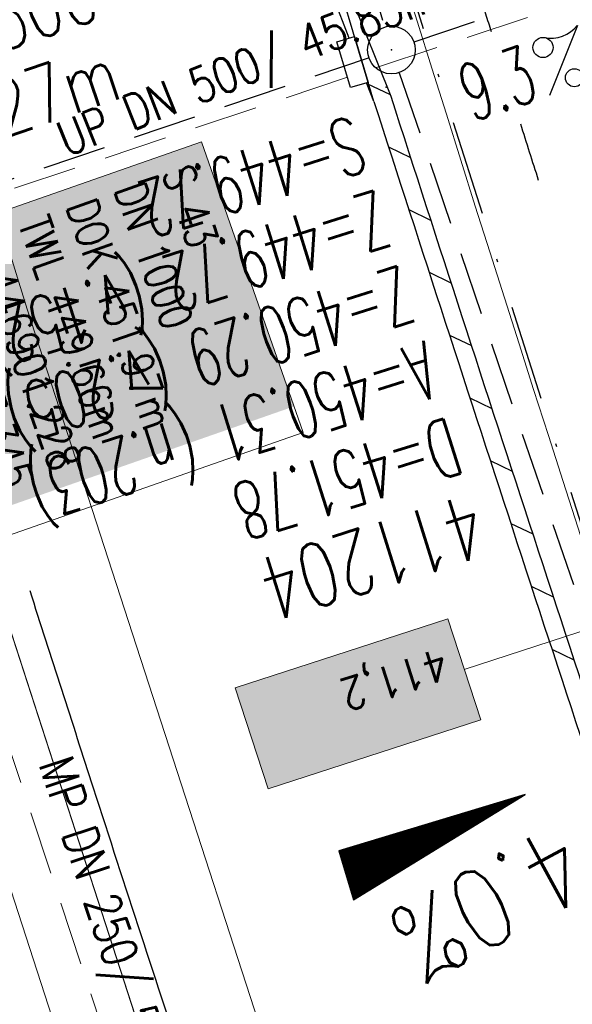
# Model space of a CAD drawing. Extents: x 446577 to 447240, y 443630 to 444842.
# Tile 36 of 71: x 446907 to 446924, y 444023 to 444054. Entities that reach past the tile are written whole.
import ezdxf
from ezdxf.enums import TextEntityAlignment as Align

# ---------------------------------------------------------------- set-up
doc = ezdxf.new("R2010")
doc.units = 0
doc.header["$LTSCALE"] = 2
doc.header["$MEASUREMENT"] = 0
for name, pattern in [('AUSGEZOGEN', [0]), ('GESTRICH-X2', [1.5, 1, -0.5]), ('STRICHPT-X3', [3, 1.5, -0.75, 0, -0.75])]:
    doc.linetypes.add(name, pattern=pattern)
doc.layers.get('0').update_dxf_attribs({"linetype": 'AUSGEZOGEN'})
for name, color, linetype in [('200_ACHSEN', 7, 'CONTINUOUS'), ('210_Text', 7, 'CONTINUOUS'), ('ACHSE', 250, 'STRICHPT-X3'), ('Beschriftung', 7, 'CONTINUOUS'), ('FBR', 8, 'CONTINUOUS'), ('GEF', 7, 'CONTINUOUS'), ('Hintergrund', 7, 'CONTINUOUS'), ('Hintergrundplan', 7, 'CONTINUOUS'), ('KANAL', 7, 'GESTRICH-X2'), ('PKT', 7, 'CONTINUOUS'), ('SCHACHTNR', 6, 'CONTINUOUS'), ('SCHLITZRINNE', 8, 'AUSGEZOGEN'), ('SCHSYMBOL', 7, 'AUSGEZOGEN'), ('STRASSE', 8, 'CONTINUOUS'), ('TEXTO', 4, 'CONTINUOUS'), ('TEXTU', 4, 'CONTINUOUS')]:
    doc.layers.add(name, color=color, linetype=linetype)
doc.styles.add('4', font='txt_____.ttf', dxfattribs={"width": 0.9, "height": 1})
doc.styles.add('6', font='txt_____.ttf', dxfattribs={"width": 0.8, "height": 1})
doc.styles.add('8', font='txt_____.ttf', dxfattribs={"width": 0.8, "height": 1})
doc.styles.add('ROMANS', font='romans.shx', dxfattribs={"width": 0.8})

# ---------------------------------------------------------------- blocks, each defined once
blk = doc.blocks.new('GST')
at = {"color": 0}
blk.add_circle((0, 0), 0.75, dxfattribs=at)
blk.add_point((0, 0), dxfattribs=at)
blk = doc.blocks.new('PROM')
blk.add_line((1.566, 1.817), (0.019, 0.015))
for centre, radius in [((0.317, 1.51), 0.317), ((0.943, 0.291), 0.283), ((1.645, 0.287), 0.283)]:
    blk.add_circle(centre, radius)
blk.add_arc((0.992, 2.682), 1.033, 239.1414, 303.3549)
blk = doc.blocks.new('*X5')
at = {"color": 0}
for p, q in [((725.827, 193.844), (727.436, 195.453)), ((725.827, 193.853), (727.427, 195.453)), ((725.827, 193.861), (727.418, 195.453)), ((725.827, 193.87), (727.409, 195.453)), ((725.827, 193.879), (727.401, 195.453)), ((725.827, 193.888), (727.392, 195.453)), ((725.827, 193.897), (727.383, 195.453)), ((725.827, 193.906), (727.374, 195.453)), ((725.827, 193.914), (727.365, 195.453)), ((725.827, 193.923), (727.356, 195.453)), ((725.827, 193.932), (727.347, 195.453)), ((725.827, 193.941), (727.339, 195.453)), ((725.827, 193.95), (727.33, 195.453)), ((725.827, 193.959), (727.321, 195.453)), ((725.827, 193.967), (727.312, 195.453)), ((725.827, 193.976), (727.303, 195.453)), ((725.827, 193.985), (727.294, 195.453)), ((725.827, 193.994), (727.286, 195.453)), ((725.827, 194.003), (727.277, 195.453)), ((725.827, 194.012), (727.268, 195.453)), ((725.827, 194.02), (727.259, 195.453)), ((725.827, 194.029), (727.25, 195.453)), ((725.827, 194.038), (727.241, 195.453)), ((725.827, 194.047), (727.233, 195.453)), ((725.827, 194.056), (727.224, 195.453)), ((725.827, 194.065), (727.215, 195.453)), ((725.827, 194.073), (727.206, 195.453)), ((725.827, 194.082), (727.197, 195.453)), ((725.827, 194.091), (727.188, 195.453)), ((725.827, 194.1), (727.18, 195.453)), ((725.827, 194.109), (727.171, 195.453)), ((725.827, 194.118), (727.162, 195.453)), ((725.827, 194.127), (727.153, 195.453)), ((725.827, 194.135), (727.144, 195.453)), ((725.827, 194.144), (727.135, 195.453)), ((725.827, 194.153), (727.127, 195.453)), ((725.827, 194.162), (727.118, 195.453)), ((725.827, 194.171), (727.109, 195.453)), ((725.827, 194.18), (727.1, 195.453)), ((725.827, 194.188), (727.091, 195.453)), ((725.827, 194.197), (727.082, 195.453)), ((725.827, 194.206), (727.073, 195.453)), ((725.827, 194.215), (727.065, 195.453)), ((725.827, 194.224), (727.056, 195.453)), ((725.827, 194.233), (727.047, 195.453)), ((725.827, 194.241), (727.038, 195.453)), ((725.827, 194.25), (727.029, 195.453)), ((725.827, 194.259), (727.02, 195.453)), ((725.827, 194.268), (727.012, 195.453)), ((725.827, 194.277), (727.003, 195.453)), ((725.827, 194.286), (726.994, 195.453)), ((725.827, 194.294), (726.985, 195.453)), ((725.827, 194.303), (726.976, 195.453)), ((725.827, 194.312), (726.967, 195.453)), ((725.827, 194.321), (726.959, 195.453)), ((725.827, 194.33), (726.95, 195.453)), ((725.827, 194.339), (726.941, 195.453)), ((725.827, 194.348), (726.932, 195.453)), ((725.827, 194.356), (726.923, 195.453)), ((725.827, 194.365), (726.914, 195.453)), ((725.827, 194.374), (726.906, 195.453)), ((725.827, 194.383), (726.897, 195.453)), ((725.827, 194.392), (726.888, 195.453)), ((725.827, 194.401), (726.879, 195.453)), ((725.827, 194.409), (726.87, 195.453)), ((725.827, 194.418), (726.861, 195.453)), ((725.827, 194.427), (726.853, 195.453)), ((725.827, 194.436), (726.844, 195.453)), ((725.827, 194.445), (726.835, 195.453)), ((725.827, 194.454), (726.826, 195.453)), ((725.827, 194.462), (726.817, 195.453)), ((725.827, 194.471), (726.808, 195.453)), ((725.827, 194.48), (726.799, 195.453)), ((725.827, 194.489), (726.791, 195.453)), ((725.827, 194.498), (726.782, 195.453)), ((725.827, 194.507), (726.773, 195.453)), ((725.827, 194.515), (726.764, 195.453)), ((725.827, 194.524), (726.755, 195.453)), ((725.827, 194.533), (726.746, 195.453)), ((725.827, 194.542), (726.738, 195.453)), ((725.827, 194.551), (726.729, 195.453)), ((725.827, 194.56), (726.72, 195.453)), ((725.827, 194.568), (726.711, 195.453)), ((725.827, 194.577), (726.702, 195.453)), ((725.827, 194.586), (726.693, 195.453)), ((725.827, 194.595), (726.685, 195.453)), ((725.827, 194.604), (726.676, 195.453)), ((725.827, 194.613), (726.667, 195.453)), ((725.827, 194.622), (726.658, 195.453)), ((725.827, 194.63), (726.649, 195.453)), ((725.827, 194.639), (726.64, 195.453)), ((725.827, 194.648), (726.632, 195.453)), ((725.827, 194.657), (726.623, 195.453)), ((725.827, 194.666), (726.614, 195.453)), ((725.827, 194.675), (726.605, 195.453)), ((725.827, 194.683), (726.596, 195.453)), ((725.827, 194.692), (726.587, 195.453)), ((725.827, 194.701), (726.579, 195.453)), ((725.827, 194.71), (726.57, 195.453)), ((725.827, 194.719), (726.561, 195.453)), ((725.827, 194.728), (726.552, 195.453)), ((725.827, 194.736), (726.543, 195.453)), ((725.827, 194.745), (726.534, 195.453)), ((725.827, 194.754), (726.525, 195.453)), ((725.827, 194.763), (726.517, 195.453)), ((725.827, 194.772), (726.508, 195.453)), ((725.827, 194.781), (726.499, 195.453)), ((725.827, 194.789), (726.49, 195.453)), ((725.827, 194.798), (726.481, 195.453)), ((725.827, 194.807), (726.472, 195.453)), ((725.827, 194.816), (726.464, 195.453)), ((725.827, 194.825), (726.455, 195.453)), ((725.827, 194.834), (726.446, 195.453)), ((725.827, 194.842), (726.437, 195.453)), ((725.827, 194.851), (726.428, 195.453)), ((725.827, 194.86), (726.419, 195.453)), ((725.827, 194.869), (726.411, 195.453)), ((725.827, 194.878), (726.402, 195.453)), ((725.827, 194.887), (726.393, 195.453)), ((725.827, 194.896), (726.384, 195.453)), ((725.827, 194.904), (726.375, 195.453)), ((725.827, 194.913), (726.366, 195.453)), ((725.827, 194.922), (726.358, 195.453)), ((725.827, 194.931), (726.349, 195.453)), ((725.827, 194.94), (726.34, 195.453)), ((725.827, 194.949), (726.331, 195.453)), ((725.827, 194.957), (726.322, 195.453)), ((725.827, 194.966), (726.313, 195.453)), ((725.827, 194.975), (726.305, 195.453)), ((725.827, 194.984), (726.296, 195.453)), ((725.827, 194.993), (726.287, 195.453)), ((725.827, 195.002), (726.278, 195.453)), ((725.827, 195.01), (726.269, 195.453)), ((725.827, 195.019), (726.26, 195.453)), ((725.827, 195.028), (726.251, 195.453)), ((725.827, 195.037), (726.243, 195.453)), ((725.827, 195.046), (726.234, 195.453)), ((725.827, 195.055), (726.225, 195.453)), ((725.827, 195.063), (726.216, 195.453)), ((725.827, 195.072), (726.207, 195.453)), ((725.827, 195.081), (726.198, 195.453)), ((725.827, 195.09), (726.19, 195.453)), ((725.827, 195.099), (726.181, 195.453)), ((725.827, 195.108), (726.172, 195.453)), ((725.827, 195.116), (726.163, 195.453)), ((725.827, 195.125), (726.154, 195.453)), ((725.827, 195.134), (726.145, 195.453)), ((725.827, 195.143), (726.137, 195.453)), ((725.827, 195.152), (726.128, 195.453)), ((725.827, 195.161), (726.119, 195.453)), ((725.827, 195.17), (726.11, 195.453)), ((725.827, 195.178), (726.101, 195.453)), ((725.827, 195.187), (726.092, 195.453)), ((725.827, 195.196), (726.084, 195.453)), ((725.827, 195.205), (726.075, 195.453)), ((725.827, 195.214), (726.066, 195.453)), ((725.827, 195.223), (726.057, 195.453)), ((725.827, 195.231), (726.048, 195.453)), ((725.827, 195.24), (726.039, 195.453)), ((725.827, 195.249), (726.031, 195.453)), ((725.827, 195.258), (726.022, 195.453)), ((725.827, 195.267), (726.013, 195.453)), ((725.827, 195.276), (726.004, 195.453)), ((725.827, 195.284), (725.995, 195.453)), ((725.827, 195.293), (725.986, 195.453)), ((725.827, 195.302), (725.977, 195.453)), ((725.827, 195.311), (725.969, 195.453)), ((725.827, 195.32), (725.96, 195.453)), ((725.827, 195.329), (725.951, 195.453)), ((725.827, 195.337), (725.942, 195.453)), ((725.827, 195.346), (725.933, 195.453)), ((725.827, 195.355), (725.924, 195.453)), ((725.827, 195.364), (725.916, 195.453)), ((725.827, 195.373), (725.907, 195.453)), ((725.827, 195.382), (725.898, 195.453)), ((725.827, 195.39), (725.889, 195.453)), ((725.827, 195.399), (725.88, 195.453)), ((725.827, 195.408), (725.871, 195.453)), ((725.827, 195.417), (725.863, 195.453)), ((725.827, 195.426), (725.854, 195.453)), ((725.827, 195.435), (725.845, 195.453)), ((725.827, 195.444), (725.836, 195.453)), ((725.827, 193.826), (727.433, 195.433)), ((725.827, 193.817), (727.43, 195.421)), ((725.827, 193.808), (727.427, 195.409)), ((725.827, 193.799), (727.424, 195.397)), ((725.827, 193.791), (727.421, 195.385)), ((725.827, 193.782), (727.418, 195.373)), ((725.827, 193.773), (727.414, 195.361)), ((725.827, 193.764), (727.411, 195.349)), ((725.827, 193.755), (727.408, 195.337)), ((725.827, 193.746), (727.405, 195.325)), ((725.827, 193.738), (727.402, 195.313)), ((725.827, 193.729), (727.399, 195.301)), ((725.827, 193.72), (727.395, 195.289)), ((725.827, 193.711), (727.392, 195.277)), ((725.827, 193.702), (727.389, 195.265)), ((725.827, 193.693), (727.386, 195.253)), ((725.827, 193.685), (727.383, 195.241)), ((725.827, 193.676), (727.38, 195.229)), ((725.827, 193.667), (727.377, 195.217)), ((725.827, 193.658), (727.373, 195.205)), ((725.827, 193.649), (727.37, 195.193)), ((725.827, 193.64), (727.367, 195.181)), ((725.827, 193.632), (727.364, 195.169)), ((725.827, 193.623), (727.361, 195.157)), ((725.827, 193.614), (727.358, 195.145)), ((725.827, 193.605), (727.354, 195.133)), ((725.827, 193.596), (727.351, 195.121)), ((725.827, 193.587), (727.348, 195.109)), ((725.827, 193.579), (727.345, 195.097)), ((725.827, 193.57), (727.342, 195.085)), ((725.827, 193.561), (727.339, 195.073)), ((725.827, 193.552), (727.336, 195.061)), ((725.827, 193.543), (727.332, 195.049)), ((725.827, 193.534), (727.329, 195.037)), ((725.827, 193.525), (727.326, 195.025)), ((725.827, 193.517), (727.323, 195.013)), ((725.827, 193.508), (727.32, 195.001)), ((725.827, 193.499), (727.317, 194.989)), ((725.827, 193.49), (727.313, 194.977)), ((725.827, 193.481), (727.31, 194.965)), ((725.827, 193.472), (727.307, 194.953)), ((725.827, 193.464), (727.304, 194.941)), ((725.827, 193.455), (727.301, 194.929)), ((725.827, 193.446), (727.298, 194.917)), ((725.827, 193.437), (727.295, 194.905)), ((725.827, 193.428), (727.291, 194.893)), ((725.827, 193.419), (727.288, 194.881)), ((725.827, 193.411), (727.285, 194.869)), ((725.827, 193.402), (727.282, 194.857)), ((725.827, 193.393), (727.279, 194.845)), ((725.827, 193.384), (727.276, 194.833)), ((725.827, 193.375), (727.272, 194.821)), ((725.827, 193.366), (727.269, 194.809)), ((725.827, 193.358), (727.266, 194.797)), ((725.827, 193.349), (727.263, 194.785)), ((725.827, 193.34), (727.26, 194.773)), ((725.827, 193.331), (727.257, 194.761)), ((725.827, 193.322), (727.254, 194.749)), ((725.827, 193.313), (727.25, 194.737)), ((725.827, 193.305), (727.247, 194.725)), ((725.827, 193.296), (727.244, 194.713)), ((725.827, 193.287), (727.241, 194.701)), ((725.827, 193.278), (727.238, 194.689)), ((725.827, 193.269), (727.235, 194.677)), ((725.827, 193.26), (727.231, 194.665)), ((725.827, 193.251), (727.228, 194.653)), ((725.827, 193.243), (727.225, 194.641)), ((725.827, 193.234), (727.222, 194.629)), ((725.827, 193.225), (727.219, 194.617)), ((725.827, 193.216), (727.216, 194.605)), ((725.827, 193.207), (727.213, 194.593)), ((725.827, 193.198), (727.209, 194.581)), ((725.827, 193.19), (727.206, 194.569)), ((725.827, 193.181), (727.203, 194.557)), ((725.827, 193.172), (727.2, 194.545)), ((725.827, 193.163), (727.197, 194.533)), ((725.827, 193.154), (727.194, 194.521)), ((725.827, 193.145), (727.19, 194.509)), ((725.827, 193.137), (727.187, 194.497)), ((725.827, 193.128), (727.184, 194.485)), ((725.827, 193.119), (727.181, 194.473)), ((725.827, 193.11), (727.178, 194.461)), ((725.827, 193.101), (727.175, 194.449)), ((725.827, 193.092), (727.172, 194.437)), ((725.827, 193.084), (727.168, 194.425)), ((725.827, 193.075), (727.165, 194.413)), ((725.827, 193.066), (727.162, 194.401)), ((725.827, 193.057), (727.159, 194.389)), ((725.827, 193.048), (727.156, 194.377)), ((725.827, 193.039), (727.153, 194.365)), ((725.827, 193.031), (727.149, 194.353)), ((725.827, 193.022), (727.146, 194.341)), ((725.827, 193.013), (727.143, 194.329)), ((725.827, 193.004), (727.14, 194.317)), ((725.827, 192.995), (727.137, 194.305)), ((725.827, 192.986), (727.134, 194.293)), ((725.827, 192.977), (727.131, 194.281)), ((725.827, 192.969), (727.127, 194.269)), ((725.827, 192.96), (727.124, 194.257)), ((725.827, 192.951), (727.121, 194.245)), ((725.827, 192.942), (727.118, 194.233)), ((725.827, 192.933), (727.115, 194.221)), ((725.827, 192.924), (727.112, 194.209)), ((725.827, 192.916), (727.108, 194.197)), ((725.827, 192.907), (727.105, 194.185)), ((725.827, 192.898), (727.102, 194.173)), ((725.827, 192.889), (727.099, 194.161)), ((725.827, 192.88), (727.096, 194.15)), ((725.827, 192.871), (727.093, 194.138)), ((725.827, 192.863), (727.09, 194.126)), ((725.827, 192.854), (727.086, 194.114)), ((725.827, 192.845), (727.083, 194.102)), ((725.827, 192.836), (727.08, 194.09)), ((725.827, 192.827), (727.077, 194.078)), ((725.827, 192.818), (727.074, 194.066)), ((725.827, 192.81), (727.071, 194.054)), ((725.827, 192.801), (727.068, 194.042)), ((725.827, 192.792), (727.064, 194.03)), ((725.827, 192.783), (727.061, 194.018)), ((725.827, 192.774), (727.058, 194.006)), ((725.827, 192.765), (727.055, 193.994)), ((725.827, 192.757), (727.052, 193.982)), ((725.827, 192.748), (727.049, 193.97)), ((725.827, 192.739), (727.045, 193.958)), ((725.827, 192.73), (727.042, 193.946)), ((725.827, 192.721), (727.039, 193.934)), ((725.827, 192.712), (727.036, 193.922)), ((725.827, 192.703), (727.033, 193.91)), ((725.827, 192.695), (727.03, 193.898)), ((725.827, 192.686), (727.027, 193.886)), ((725.827, 192.677), (727.023, 193.874)), ((725.827, 192.668), (727.02, 193.862)), ((725.827, 192.659), (727.017, 193.85)), ((725.827, 192.65), (727.014, 193.838)), ((725.827, 192.642), (727.011, 193.826)), ((725.827, 192.633), (727.008, 193.814)), ((725.827, 192.624), (727.004, 193.802)), ((725.827, 192.615), (727.001, 193.79)), ((725.827, 192.606), (726.998, 193.778)), ((725.827, 192.597), (726.995, 193.766)), ((725.827, 192.589), (726.992, 193.754)), ((725.827, 192.58), (726.989, 193.742)), ((725.827, 192.571), (726.986, 193.73)), ((725.827, 192.562), (726.982, 193.718)), ((725.827, 192.553), (726.979, 193.706)), ((725.827, 192.544), (726.976, 193.694)), ((725.827, 192.536), (726.973, 193.682)), ((725.827, 192.527), (726.97, 193.67)), ((725.827, 192.518), (726.967, 193.658)), ((725.827, 192.509), (726.963, 193.646)), ((725.827, 192.5), (726.96, 193.634)), ((725.827, 192.491), (726.957, 193.622)), ((725.827, 192.483), (726.954, 193.61)), ((725.827, 192.474), (726.951, 193.598)), ((725.827, 192.465), (726.948, 193.586)), ((725.827, 192.456), (726.945, 193.574)), ((725.827, 192.447), (726.941, 193.562)), ((725.827, 192.438), (726.938, 193.55)), ((725.827, 192.429), (726.935, 193.538)), ((725.827, 192.421), (726.932, 193.526)), ((725.827, 192.412), (726.929, 193.514)), ((725.827, 192.403), (726.926, 193.502)), ((725.827, 192.394), (726.922, 193.49)), ((725.827, 192.385), (726.919, 193.478)), ((725.827, 192.376), (726.916, 193.466)), ((725.827, 192.368), (726.913, 193.454)), ((725.827, 192.359), (726.91, 193.442)), ((725.827, 192.35), (726.907, 193.43)), ((725.827, 192.341), (726.904, 193.418)), ((725.827, 192.332), (726.9, 193.406)), ((725.827, 192.323), (726.897, 193.394)), ((725.827, 192.315), (726.894, 193.382)), ((725.827, 192.306), (726.891, 193.37)), ((725.827, 192.297), (726.888, 193.358)), ((725.827, 192.288), (726.885, 193.346)), ((725.827, 192.279), (726.881, 193.334)), ((725.827, 192.27), (726.878, 193.322)), ((725.827, 192.262), (726.875, 193.31)), ((725.827, 192.253), (726.872, 193.298)), ((725.827, 192.244), (726.869, 193.286)), ((725.827, 192.235), (726.866, 193.274)), ((725.827, 192.226), (726.863, 193.262)), ((725.827, 192.217), (726.859, 193.25)), ((725.827, 192.209), (726.856, 193.238)), ((725.827, 192.2), (726.853, 193.226)), ((725.827, 192.191), (726.85, 193.214)), ((725.827, 192.182), (726.847, 193.202)), ((725.827, 192.173), (726.844, 193.19)), ((725.827, 192.164), (726.84, 193.178)), ((725.827, 192.155), (726.837, 193.166)), ((725.827, 192.147), (726.834, 193.154)), ((725.827, 192.138), (726.831, 193.142)), ((725.827, 192.129), (726.828, 193.13)), ((725.827, 192.12), (726.825, 193.118)), ((725.827, 192.111), (726.822, 193.106)), ((725.827, 192.102), (726.818, 193.094)), ((725.827, 192.094), (726.815, 193.082)), ((725.827, 192.085), (726.812, 193.07)), ((725.827, 192.076), (726.809, 193.058)), ((725.827, 192.067), (726.806, 193.046)), ((725.827, 192.058), (726.803, 193.034)), ((725.827, 192.049), (726.799, 193.022)), ((725.827, 192.041), (726.796, 193.01)), ((725.827, 192.032), (726.793, 192.998)), ((725.827, 192.023), (726.79, 192.986)), ((725.827, 192.014), (726.787, 192.974)), ((725.827, 192.005), (726.784, 192.962)), ((725.827, 191.996), (726.781, 192.95)), ((725.827, 191.988), (726.777, 192.938)), ((725.827, 191.979), (726.774, 192.926)), ((725.827, 191.97), (726.771, 192.914)), ((725.827, 191.961), (726.768, 192.902)), ((725.827, 191.952), (726.765, 192.89)), ((725.827, 191.943), (726.762, 192.878)), ((725.827, 191.935), (726.758, 192.866)), ((725.827, 191.926), (726.755, 192.854)), ((725.827, 191.917), (726.752, 192.842)), ((725.827, 191.908), (726.749, 192.83)), ((725.827, 191.899), (726.746, 192.818)), ((725.827, 191.89), (726.743, 192.806)), ((725.827, 191.881), (726.74, 192.794)), ((725.827, 191.873), (726.736, 192.782)), ((725.827, 191.864), (726.733, 192.77)), ((725.827, 191.855), (726.73, 192.758)), ((725.827, 191.846), (726.727, 192.746)), ((725.827, 191.837), (726.724, 192.734)), ((725.827, 191.828), (726.721, 192.722)), ((725.827, 191.82), (726.717, 192.71)), ((725.827, 191.811), (726.714, 192.698)), ((725.827, 191.802), (726.711, 192.686)), ((725.827, 191.793), (726.708, 192.674)), ((725.827, 191.784), (726.705, 192.662)), ((725.827, 191.775), (726.702, 192.65)), ((725.827, 191.767), (726.699, 192.639)), ((725.827, 191.758), (726.695, 192.627)), ((725.827, 191.749), (726.692, 192.615)), ((725.827, 191.74), (726.689, 192.603)), ((725.827, 191.731), (726.686, 192.591)), ((725.827, 191.722), (726.683, 192.579)), ((725.827, 191.714), (726.68, 192.567)), ((725.827, 191.705), (726.677, 192.555)), ((725.827, 191.696), (726.673, 192.543)), ((725.827, 191.687), (726.67, 192.531)), ((725.827, 191.678), (726.667, 192.519)), ((725.827, 191.669), (726.664, 192.507)), ((725.827, 191.66), (726.661, 192.495)), ((725.827, 191.652), (726.658, 192.483)), ((725.827, 191.643), (726.654, 192.471)), ((725.827, 191.634), (726.651, 192.459)), ((725.827, 191.625), (726.648, 192.447)), ((725.827, 191.616), (726.645, 192.435)), ((725.827, 191.607), (726.642, 192.423)), ((725.827, 191.599), (726.639, 192.411)), ((725.827, 191.59), (726.636, 192.399)), ((725.827, 191.581), (726.632, 192.387)), ((725.827, 191.572), (726.629, 192.375)), ((725.827, 191.563), (726.626, 192.363)), ((725.827, 191.554), (726.623, 192.351)), ((725.827, 191.546), (726.62, 192.339)), ((725.827, 191.537), (726.617, 192.327)), ((725.827, 191.528), (726.613, 192.315)), ((725.827, 191.519), (726.61, 192.303)), ((725.827, 191.51), (726.607, 192.291)), ((725.827, 191.501), (726.604, 192.279)), ((725.827, 191.493), (726.601, 192.267)), ((725.827, 191.484), (726.598, 192.255)), ((725.827, 191.475), (726.595, 192.243)), ((725.827, 191.466), (726.591, 192.231)), ((725.827, 191.457), (726.588, 192.219)), ((725.827, 191.448), (726.585, 192.207)), ((725.827, 191.44), (726.582, 192.195)), ((725.827, 191.431), (726.579, 192.183)), ((725.827, 191.422), (726.576, 192.171)), ((725.827, 191.413), (726.572, 192.159)), ((725.827, 191.404), (726.569, 192.147)), ((725.827, 191.395), (726.566, 192.135)), ((725.827, 191.386), (726.563, 192.123)), ((725.827, 191.378), (726.56, 192.111)), ((725.827, 191.369), (726.557, 192.099)), ((725.827, 191.36), (726.554, 192.087)), ((725.827, 191.351), (726.55, 192.075)), ((725.827, 191.342), (726.547, 192.063)), ((725.827, 191.333), (726.544, 192.051)), ((725.827, 191.325), (726.541, 192.039)), ((725.827, 191.316), (726.538, 192.027)), ((725.827, 191.307), (726.535, 192.015)), ((725.827, 191.298), (726.531, 192.003)), ((725.827, 191.289), (726.528, 191.991)), ((725.827, 191.28), (726.525, 191.979)), ((725.827, 191.272), (726.522, 191.967)), ((725.827, 191.263), (726.519, 191.955)), ((725.827, 191.254), (726.516, 191.943)), ((725.827, 191.245), (726.513, 191.931)), ((725.827, 191.236), (726.509, 191.919)), ((725.827, 191.227), (726.506, 191.907)), ((725.827, 191.219), (726.503, 191.895)), ((725.827, 191.21), (726.5, 191.883)), ((725.827, 191.201), (726.497, 191.871)), ((725.827, 191.192), (726.494, 191.859)), ((725.827, 191.183), (726.49, 191.847)), ((725.827, 191.174), (726.487, 191.835)), ((725.827, 191.166), (726.484, 191.823)), ((725.827, 191.157), (726.481, 191.811)), ((725.827, 191.148), (726.478, 191.799)), ((725.827, 191.139), (726.475, 191.787)), ((725.827, 191.13), (726.472, 191.775)), ((725.827, 191.121), (726.468, 191.763)), ((725.827, 191.112), (726.465, 191.751)), ((725.827, 191.104), (726.462, 191.739)), ((725.827, 191.095), (726.459, 191.727)), ((725.827, 191.086), (726.456, 191.715)), ((725.827, 191.077), (726.453, 191.703)), ((725.827, 191.068), (726.449, 191.691)), ((725.827, 191.059), (726.446, 191.679)), ((725.827, 191.051), (726.443, 191.667)), ((725.827, 191.042), (726.44, 191.655)), ((725.827, 191.033), (726.437, 191.643)), ((725.827, 191.024), (726.434, 191.631)), ((725.827, 191.015), (726.431, 191.619)), ((725.827, 191.006), (726.427, 191.607)), ((725.827, 190.998), (726.424, 191.595)), ((725.827, 190.989), (726.421, 191.583)), ((725.827, 190.98), (726.418, 191.571)), ((725.827, 190.971), (726.415, 191.559)), ((725.827, 190.962), (726.412, 191.547)), ((725.827, 190.953), (726.408, 191.535)), ((725.827, 190.945), (726.405, 191.523)), ((725.827, 190.936), (726.402, 191.511)), ((725.827, 190.927), (726.399, 191.499)), ((725.827, 190.918), (726.396, 191.487)), ((725.827, 190.909), (726.393, 191.475)), ((725.827, 190.9), (726.39, 191.463)), ((725.827, 190.892), (726.386, 191.451)), ((725.827, 190.883), (726.383, 191.439)), ((725.827, 190.874), (726.38, 191.427)), ((725.827, 190.865), (726.377, 191.415)), ((725.827, 190.856), (726.374, 191.403)), ((725.827, 190.847), (726.371, 191.391)), ((725.827, 190.838), (726.367, 191.379)), ((725.827, 190.83), (726.364, 191.367)), ((725.827, 190.821), (726.361, 191.355)), ((725.827, 190.812), (726.358, 191.343)), ((725.827, 190.803), (726.355, 191.331)), ((725.827, 190.794), (726.352, 191.319)), ((725.827, 190.785), (726.349, 191.307)), ((725.827, 190.777), (726.345, 191.295)), ((725.827, 190.768), (726.342, 191.283)), ((725.827, 190.759), (726.339, 191.271)), ((725.827, 190.75), (726.336, 191.259)), ((725.827, 190.741), (726.333, 191.247)), ((725.827, 190.732), (726.33, 191.235)), ((725.827, 190.724), (726.326, 191.223)), ((725.827, 190.715), (726.323, 191.211)), ((725.827, 190.706), (726.32, 191.199)), ((725.827, 190.697), (726.317, 191.187)), ((725.827, 190.688), (726.314, 191.175)), ((725.827, 190.679), (726.311, 191.163)), ((725.827, 190.671), (726.308, 191.151)), ((725.827, 190.662), (726.304, 191.139)), ((725.827, 190.653), (726.301, 191.128)), ((725.827, 190.644), (726.298, 191.116)), ((725.827, 190.635), (726.295, 191.104)), ((725.827, 190.626), (726.292, 191.092)), ((725.827, 190.618), (726.289, 191.08)), ((725.827, 190.609), (726.286, 191.068)), ((725.827, 190.6), (726.282, 191.056)), ((725.827, 190.591), (726.279, 191.044)), ((725.827, 190.582), (726.276, 191.032)), ((725.827, 190.573), (726.273, 191.02)), ((725.827, 190.564), (726.27, 191.008)), ((725.827, 190.556), (726.267, 190.996)), ((725.827, 190.547), (726.263, 190.984)), ((725.827, 190.538), (726.26, 190.972)), ((725.827, 190.529), (726.257, 190.96)), ((725.827, 190.52), (726.254, 190.948)), ((725.827, 190.511), (726.251, 190.936)), ((725.827, 190.503), (726.248, 190.924)), ((725.827, 190.494), (726.245, 190.912)), ((725.827, 190.485), (726.241, 190.9)), ((725.827, 190.476), (726.238, 190.888)), ((725.827, 190.467), (726.235, 190.876)), ((725.827, 190.458), (726.232, 190.864)), ((725.827, 190.45), (726.229, 190.852)), ((725.827, 190.441), (726.226, 190.84)), ((725.827, 190.432), (726.222, 190.828)), ((725.827, 190.423), (726.219, 190.816)), ((725.827, 190.414), (726.216, 190.804)), ((725.827, 190.405), (726.213, 190.792)), ((725.827, 190.397), (726.21, 190.78)), ((725.827, 190.388), (726.207, 190.768)), ((725.827, 190.379), (726.204, 190.756)), ((725.827, 190.37), (726.2, 190.744)), ((725.827, 190.361), (726.197, 190.732)), ((725.827, 190.352), (726.194, 190.72)), ((725.827, 190.344), (726.191, 190.708)), ((725.827, 190.335), (726.188, 190.696)), ((725.827, 190.326), (726.185, 190.684)), ((725.827, 190.317), (726.181, 190.672)), ((725.827, 190.308), (726.178, 190.66)), ((725.827, 190.299), (726.175, 190.648)), ((725.827, 190.29), (726.172, 190.636)), ((725.827, 190.282), (726.169, 190.624)), ((725.827, 190.273), (726.166, 190.612)), ((725.827, 190.264), (726.163, 190.6)), ((725.827, 190.255), (726.159, 190.588)), ((725.827, 190.246), (726.156, 190.576)), ((725.827, 190.237), (726.153, 190.564)), ((725.827, 190.229), (726.15, 190.552)), ((725.827, 190.22), (726.147, 190.54)), ((725.827, 190.211), (726.144, 190.528)), ((725.827, 190.202), (726.14, 190.516)), ((725.827, 190.193), (726.137, 190.504)), ((725.827, 190.184), (726.134, 190.492)), ((725.827, 190.176), (726.131, 190.48)), ((725.827, 190.167), (726.128, 190.468)), ((725.827, 190.158), (726.125, 190.456)), ((725.827, 190.149), (726.122, 190.444)), ((725.827, 190.14), (726.118, 190.432)), ((725.827, 190.131), (726.115, 190.42)), ((725.827, 190.123), (726.112, 190.408)), ((725.827, 190.114), (726.109, 190.396)), ((725.827, 190.105), (726.106, 190.384)), ((725.827, 190.096), (726.103, 190.372)), ((725.827, 190.087), (726.099, 190.36)), ((725.827, 190.078), (726.096, 190.348)), ((725.827, 190.07), (726.093, 190.336)), ((725.827, 190.061), (726.09, 190.324)), ((725.827, 190.052), (726.087, 190.312)), ((725.827, 190.043), (726.084, 190.3)), ((725.827, 190.034), (726.081, 190.288)), ((725.827, 190.025), (726.077, 190.276)), ((725.827, 190.016), (726.074, 190.264)), ((725.827, 190.008), (726.071, 190.252)), ((725.827, 189.999), (726.068, 190.24)), ((725.827, 189.99), (726.065, 190.228)), ((725.827, 189.981), (726.062, 190.216)), ((725.827, 189.972), (726.058, 190.204)), ((725.827, 189.963), (726.055, 190.192)), ((725.827, 189.955), (726.052, 190.18)), ((725.827, 189.946), (726.049, 190.168)), ((725.827, 189.937), (726.046, 190.156)), ((725.827, 189.928), (726.043, 190.144)), ((725.827, 189.919), (726.04, 190.132)), ((725.827, 189.91), (726.036, 190.12)), ((725.827, 189.902), (726.033, 190.108)), ((725.827, 189.893), (726.03, 190.096)), ((725.827, 189.884), (726.027, 190.084)), ((725.827, 189.875), (726.024, 190.072)), ((725.827, 189.866), (726.021, 190.06)), ((725.827, 189.857), (726.017, 190.048)), ((725.827, 189.849), (726.014, 190.036)), ((725.827, 189.84), (726.011, 190.024)), ((725.827, 189.831), (726.008, 190.012)), ((725.827, 189.822), (726.005, 190)), ((725.827, 189.813), (726.002, 189.988)), ((725.827, 189.804), (725.999, 189.976)), ((725.827, 189.796), (725.995, 189.964)), ((725.827, 189.787), (725.992, 189.952)), ((725.827, 189.778), (725.989, 189.94)), ((725.827, 189.769), (725.986, 189.928)), ((725.827, 189.76), (725.983, 189.916)), ((725.827, 189.751), (725.98, 189.904)), ((725.827, 189.742), (725.976, 189.892)), ((725.827, 189.734), (725.973, 189.88)), ((725.827, 189.725), (725.97, 189.868)), ((725.827, 189.716), (725.967, 189.856)), ((725.827, 189.707), (725.964, 189.844)), ((725.827, 189.698), (725.961, 189.832)), ((725.827, 189.689), (725.958, 189.82)), ((725.827, 189.681), (725.954, 189.808)), ((725.827, 189.672), (725.951, 189.796)), ((725.827, 189.663), (725.948, 189.784)), ((725.827, 189.654), (725.945, 189.772)), ((725.827, 189.645), (725.942, 189.76)), ((725.827, 189.636), (725.939, 189.748)), ((725.827, 189.628), (725.935, 189.736)), ((725.827, 189.619), (725.932, 189.724)), ((725.827, 189.61), (725.929, 189.712)), ((725.827, 189.601), (725.926, 189.7)), ((725.827, 189.592), (725.923, 189.688)), ((725.827, 189.583), (725.92, 189.676)), ((725.827, 189.575), (725.917, 189.664)), ((725.827, 189.566), (725.913, 189.652)), ((725.827, 189.557), (725.91, 189.64)), ((725.827, 189.548), (725.907, 189.628)), ((725.827, 189.539), (725.904, 189.616)), ((725.827, 189.53), (725.901, 189.605)), ((725.827, 189.521), (725.898, 189.593)), ((725.827, 189.513), (725.895, 189.581)), ((725.827, 189.504), (725.891, 189.569)), ((725.827, 189.495), (725.888, 189.557)), ((725.827, 189.486), (725.885, 189.545)), ((725.827, 189.477), (725.882, 189.533)), ((725.827, 189.468), (725.879, 189.521)), ((725.827, 189.46), (725.876, 189.509)), ((725.827, 189.451), (725.872, 189.497)), ((725.827, 189.442), (725.869, 189.485)), ((725.827, 189.433), (725.866, 189.473)), ((725.827, 189.424), (725.863, 189.461)), ((725.827, 189.415), (725.86, 189.449)), ((725.827, 189.407), (725.857, 189.437)), ((725.827, 189.398), (725.854, 189.425)), ((725.827, 189.389), (725.85, 189.413)), ((725.827, 189.38), (725.847, 189.401)), ((725.827, 189.371), (725.844, 189.389)), ((725.827, 189.362), (725.841, 189.377)), ((725.827, 189.354), (725.838, 189.365)), ((725.827, 189.345), (725.835, 189.353)), ((725.827, 189.336), (725.831, 189.341))]:
    blk.add_line(p, q, dxfattribs=at)
blk = doc.blocks.new('GEF')
at = {"color": 0}
for p, q in [((0.01, 0.018), (0.01, 6.148)), ((1.622, 6.148), (0.01, 0.018)), ((0.01, 6.148), (1.622, 6.148))]:
    blk.add_line(p, q, dxfattribs=at)
blk.add_blockref('*X5', (-725.817, -189.305), dxfattribs=at)

msp = doc.modelspace()

# ---------------------------------------------------------------- hatches: boundary and pattern name
at = {"layer": '210_Text'}
for color in [252, 131]:
    msp.add_hatch(color=color, dxfattribs=at).paths.add_polyline_path([(446921.499, 444031.87), (446920.467, 444035.053), (446913.776, 444032.883), (446914.808, 444029.701)], flags=0)

# ---------------------------------------------------------------- linework, layer by layer
at = {"layer": '200_ACHSEN', "color": 8, "lineweight": 9, "true_color": 0x7f7f7f}
msp.add_lwpolyline([(446877.093, 444209.207, -0.004255), (446885.419, 444176.323, 0.024318), (446940.471, 443990.561), (446963.136, 443925.819), (447048.746, 443681.27)], format="xyb", dxfattribs=at)
msp.add_lwpolyline([(446877.093, 444209.207, -0.004255), (446885.419, 444176.323, 0.024318), (446940.471, 443990.561), (446963.136, 443925.819), (447048.746, 443681.27)], format="xyb", dxfattribs=at)
at = {"layer": '210_Text', "color": 2, "lineweight": 9, "true_color": 0xffff00}
msp.add_line((446925.521, 444034.933), (446920.983, 444033.461), dxfattribs=at)
at = {"layer": '210_Text', "color": 18, "lineweight": 9, "true_color": 0x000000}
msp.add_line((446925.521, 444034.933), (446920.983, 444033.461), dxfattribs=at)
at = {"layer": '210_Text', "color": 153, "lineweight": 9, "true_color": 0x5391e3}
msp.add_lwpolyline([(446921.499, 444031.87), (446920.467, 444035.053), (446913.776, 444032.883), (446914.808, 444029.701), (446921.499, 444031.87)], close=True, dxfattribs=at)
at = {"layer": '210_Text', "color": 2, "lineweight": 9, "true_color": 0xffff00}
msp.add_lwpolyline([(446914.808, 444029.701), (446913.776, 444032.883), (446920.467, 444035.053), (446921.499, 444031.87), (446914.808, 444029.701)], close=True, dxfattribs=at)
at = {"layer": '210_Text', "color": 18, "lineweight": 9, "true_color": 0x000000}
for points in [[(446921.499, 444031.87), (446920.467, 444035.053), (446913.776, 444032.883), (446914.808, 444029.701), (446921.499, 444031.87)], [(446914.808, 444029.701), (446913.776, 444032.883), (446920.467, 444035.053), (446921.499, 444031.87), (446914.808, 444029.701)]]:
    msp.add_lwpolyline(points, close=True, dxfattribs=at)
at = {"layer": 'ACHSE', "flags": 128}
msp.add_lwpolyline([(446785.2, 444812.39), (446790.978, 444771.625), (446798.52, 444718.411), (446808.52, 444647.862), (446822.553, 444548.851), (446833.078, 444474.594), (446836.586, 444449.841), (446840.095, 444425.088), (446843.603, 444400.336), (446847.111, 444375.583), (446847.688, 444371.511), (446850.727, 444350.846), (446854.65, 444326.156), (446858.882, 444301.517), (446863.422, 444276.933), (446868.271, 444252.408), (446873.427, 444227.946), (446878.889, 444203.55), (446884.657, 444179.224), (446890.729, 444154.973), (446897.105, 444130.8), (446903.784, 444106.709), (446910.765, 444082.704), (446918.046, 444058.788), (446925.627, 444034.965), (446933.506, 444011.239), (446939.848, 443992.83), (446941.674, 443987.611), (446949.933, 443964.015), (446958.191, 443940.418), (446966.45, 443916.822), (446974.708, 443893.225), (446979.199, 443880.392), (446999.483, 443822.435), (447024.259, 443751.646), (447041.503, 443702.373)], dxfattribs=at)
at = {"layer": 'Beschriftung', "color": 18, "lineweight": 9, "true_color": 0x000000}
msp.add_lwpolyline([(446912.715, 444050.052), (446915.909, 444040.91), (446906.154, 444037.502), (446902.96, 444046.644), (446912.715, 444050.052)], close=True, dxfattribs=at)
at = {"layer": 'FBR'}
for points in [[(446906.283, 444163.064, 0.003557), (446913.219, 444136.335, 0.004717), (446918.783, 444116.265, 0.000024), (446923.206, 444100.879, 0.003676), (446923.236, 444100.778, 0.000171), (446925.25, 444094.15, 0.000048), (446932.443, 444070.518, 0.000065), (446938.908, 444049.294, 0.003486), (446939.03, 444048.902, 0.003745), (446939.222, 444048.317, 0.000068), (446950.069, 444016.112, 0.000011), (446956.461, 443997.144, 0.001698), (446956.504, 443997.019, 0.000349), (446956.714, 443996.41, 0.000013), (446962.54, 443979.58, 0.000005), (446967.365, 443965.643, 0.00002), (446968.622, 443962.013, 0.001124), (446976.568, 443939.234, -0.000431), (446996.335, 443882.82)], [(446921.139, 444055.693, 0.000326), (446921.651, 444054.071, 0.000061), (446921.827, 444053.514, 0.003935)], [(446922.745, 444050.618, 0.000194), (446923.309, 444048.847, 0.003935)], [(446907.311, 444035.938, 0.000415), (446909.309, 444029.735, 0.000743), (446910.806, 444025.125, 0.001103), (446912.28, 444020.642, 0.000672), (446914.724, 444013.295, 0.0007), (446914.781, 444013.124, 0.00001), (446918.671, 444001.593, 0.001929), (446920.043, 443997.576, 0.000979), (446922.792, 443989.681)]]:
    msp.add_lwpolyline(points, format="xyb", dxfattribs=at)
at = {"layer": 'Hintergrund', "color": 254, "lineweight": 18, "true_color": 0xcccccc}
msp.add_lwpolyline([(446877.093, 444209.207, -0.004255), (446885.419, 444176.323, 0.024318), (446940.471, 443990.561), (446963.136, 443925.819), (447048.746, 443681.27)], format="xyb", dxfattribs=at)
for points in [[(446900.4, 444054.638), (446903.779, 444043.697), (446911.695, 444019.287), (446919.609, 443995.868), (446927.249, 443973.805), (446935.598, 443949.929), (446944.354, 443924.81), (446951.042, 443905.828), (446961.567, 443875.758), (446970.281, 443850.953), (446977.156, 443831.141), (446984.963, 443808.896), (446986.454, 443804.637)], [(446898.011, 444053.9), (446901.395, 444042.943), (446909.321, 444018.501), (446917.243, 443995.058), (446924.887, 443972.983), (446933.238, 443949.104), (446941.995, 443923.984), (446948.684, 443905), (446959.208, 443874.931), (446967.921, 443850.129), (446974.795, 443830.317), (446982.604, 443808.068), (446984.094, 443803.812)]]:
    msp.add_lwpolyline(points, dxfattribs=at)
at = {"layer": 'Hintergrundplan', "color": 254, "lineweight": 18, "true_color": 0xcccccc}
msp.add_line((446903.779, 444043.697), (446911.695, 444019.287), dxfattribs=at)
msp.add_lwpolyline([(446877.093, 444209.207, -0.004255), (446885.419, 444176.323, 0.024318), (446940.471, 443990.561), (446963.136, 443925.819), (447048.746, 443681.27)], format="xyb", dxfattribs=at)
for points in [[(446868.328, 444185.205), (446873.111, 444166.018), (446874.985, 444158.358), (446879.927, 444139.165), (446884.494, 444122.164), (446890.427, 444100.813), (446894.261, 444087.543), (446899.453, 444069.992), (446907.235, 444044.791), (446915.136, 444020.426), (446923.039, 443997.041), (446930.672, 443974.996), (446939.02, 443951.126), (446947.775, 443926.009), (446954.463, 443907.029), (446964.988, 443876.958), (446973.703, 443852.147), (446980.578, 443832.335), (446988.384, 443810.097), (446997.262, 443784.726), (447004.735, 443762.992), (447021.28, 443716.04)], [(446898.011, 444053.9), (446901.395, 444042.943), (446909.321, 444018.501), (446917.243, 443995.058), (446924.887, 443972.983), (446933.238, 443949.104), (446941.995, 443923.984), (446948.684, 443905), (446959.208, 443874.931), (446967.921, 443850.129), (446974.795, 443830.317), (446982.604, 443808.068), (446984.094, 443803.812)]]:
    msp.add_lwpolyline(points, dxfattribs=at)
at = {"layer": 'KANAL'}
for p, q in [((446912.031, 444075.969), (446918.469, 444053.656)), ((446919.406, 444053.188), (446936.281, 444058.969)), ((446896.406, 444045.375), (446917.969, 444052.688)), ((446918.938, 444052.219), (446934.688, 444005.938))]:
    msp.add_line(p, q, dxfattribs=at)
at = {"layer": 'KANAL', "color": 92, "lineweight": 9, "true_color": 0x00b400}
msp.add_line((446937.196, 444058.704, 451.12), (446901.437, 444046.788, 451.974), dxfattribs=at)
msp.add_polyline3d([(446957.281, 443885.093, 452.86), (446933.692, 443952.102, 452.709), (446917.405, 443998.576, 452.498), (446901.437, 444046.788, 451.974)], dxfattribs=at)
at = {"layer": 'PKT'}
for p in [(446918.526, 444051.769), (446918.032, 444051.647)]:
    msp.add_point(p, dxfattribs=at)
at = {"layer": 'SCHLITZRINNE'}
for p, q in [((446917.363, 444053.308), (446915.91, 444057.04)), ((446916.388, 444057.188), (446918.666, 444051.482)), ((446918.14, 444051.312), (446916.388, 444057.188)), ((446916.388, 444057.188), (446918.666, 444051.482)), ((446918.14, 444051.312), (446917.91, 444051.902)), ((446917.917, 444051.884), (446918.646, 444051.533)), ((446918.599, 444049.891), (446919.286, 444049.56)), ((446919.236, 444047.919), (446919.924, 444047.588)), ((446919.875, 444045.947), (446920.563, 444045.615)), ((446920.515, 444043.974), (446921.204, 444043.642)), ((446921.157, 444042), (446921.846, 444041.668)), ((446921.8, 444040.026), (446922.489, 444039.694)), ((446922.444, 444038.05), (446923.134, 444037.718)), ((446923.09, 444036.075), (446923.78, 444035.742)), ((446923.737, 444034.098), (446924.428, 444033.765))]:
    msp.add_line(p, q, dxfattribs=at)
msp.add_lwpolyline([(446918.666, 444051.482, 0.001942), (446927.717, 444023.784, 0.002834), (446934.101, 444004.864, 0.000005), (446941.432, 443983.537, 0.000867), (446941.474, 443983.415, 0.000084), (446947.849, 443965.085, 0.000199), (446950.544, 443957.352, 0.000027), (446955.553, 443942.997, 0.000044), (446958.667, 443934.078, 0.000101), (446962.051, 443924.393, 0.000084), (446966.153, 443912.669, 0.000975), (446970.092, 443901.486, -0.001001), (446974.031, 443890.303, -0.000525), (446977.569, 443880.16, 0.000574)], format="xyb", dxfattribs=at)
at = {"layer": 'SCHLITZRINNE', "flags": 128}
for points in [[(446918.666, 444051.482, 0.001942), (446927.717, 444023.784, 0.002834), (446934.101, 444004.864, 0.000005), (446941.432, 443983.537, 0.000867), (446941.474, 443983.415, 0.000084), (446947.849, 443965.085, 0.000199), (446950.544, 443957.352, 0.000027), (446955.553, 443942.997, 0.000044), (446958.667, 443934.078, 0.000101), (446962.051, 443924.393, 0.000084), (446966.153, 443912.669, 0.000975), (446970.092, 443901.486, -0.001001), (446974.031, 443890.303, -0.000613), (446978.162, 443878.453, 0.000574), (446982.293, 443866.603, 0.000043), (446985.962, 443856.119, 0.000041), (446989.821, 443845.1, 0.000098), (446990.721, 443842.532, -0.000006), (447006.522, 443797.477, -0.000336), (447009.233, 443789.73, -0.000126), (447016.458, 443769.022)], [(446918.14, 444051.312, 0.001942), (446927.193, 444023.61, 0.002716), (446933.307, 444005.475, 0.002716)]]:
    msp.add_lwpolyline(points, format="xyb", dxfattribs=at)
at = {"layer": 'SCHSYMBOL'}
msp.add_lwpolyline([(446917.53, 444053.357), (446917.96, 444051.917), (446917.401, 444051.751), (446916.972, 444053.191)], close=True, dxfattribs=at)
at = {"layer": 'STRASSE', "flags": 128}
msp.add_lwpolyline([(447047.154, 443891.481, 0.000765), (447038.709, 443915.867, 0.000011), (447031.122, 443937.667, 0.000037), (447028.833, 443944.241, 0.000505), (447025.263, 443954.458, 0.001272), (447023.831, 443958.512, 0.019593), (447023.263, 443959.93, 0.036852), (447022.877, 443960.645, 0.017636), (447022.683, 443960.927, 0.023963), (447022.523, 443961.122, 0.015559), (447022.207, 443961.451, 0.007052), (447021.477, 443962.145, 0.015623), (447020.532, 443962.965, -0.018201), (447019.725, 443963.673, -0.015596), (447019.585, 443963.813, -0.003258), (447018.943, 443964.509, -0.043133), (447018.589, 443964.972, -0.02652), (447018.123, 443965.798)], format="xyb", dxfattribs=at)

# ---------------------------------------------------------------- block references
at = {"layer": 'GEF', "xscale": -1, "rotation": 106.8009780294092}
msp.add_blockref('GEF', (446922.913, 444029.54), dxfattribs=at)
at = {"layer": 'SCHSYMBOL', "rotation": 287.4581000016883}
msp.add_blockref('GST', (446918.691, 444052.935), dxfattribs=at)
at = {"layer": 'TEXTU', "rotation": 18.93900000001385}
msp.add_blockref('PROM', (446923.648, 444051.482), dxfattribs=at)

# ---------------------------------------------------------------- texts
at = {"layer": '210_Text', "color": 18, "true_color": 0x000000, "insert": (446920.586, 444033.201), "char_height": 1, "attachment_point": 1, "rotation": 197.9673, "line_spacing_factor": 0.959981, "style": '4'}
msp.add_mtext('411,2', dxfattribs=at)
at = {"layer": 'Beschriftung', "color": 92, "true_color": 0x00b400, "char_height": 1.1, "attachment_point": 1, "line_spacing_factor": 0.959981, "style": '6'}
for s, insert, rotation in [('UP DN 500/ 45.83m', (446908.058, 444050.592), 21.7246), ('MP DN 250/ 50.79m/ 2.07%', (446908.63, 444030.829), 288.3251)]:
    msp.add_mtext(s, dxfattribs=dict(at, insert=insert, rotation=rotation))
at = {"layer": 'Beschriftung', "color": 18, "true_color": 0x000000, "insert": (446912.408, 444049.415), "char_height": 1, "attachment_point": 1, "rotation": 289.2551, "line_spacing_factor": 0.959981, "style": '8', "bg_fill": 1, "box_fill_scale": 1.5, "bg_fill_color": 256, "bg_fill_true_color": 11599800, "bg_fill_transparency": 0}
msp.add_mtext('S 43^JDN 1000^JDOK 451.97m^JTWL 449.66m^JR 446901.228^JH 544047.345', dxfattribs=at)
at = {"layer": 'GEF', "style": 'ROMANS', "width": 0.8}
msp.add_text('4.0%%%', height=2.5, rotation=208.5417, dxfattribs=at).set_placement((446923.959, 444028.687))
at = {"layer": 'SCHACHTNR', "style": 'ROMANS'}
for s, height, width, p in [('S=449.72', 1.8, 0.6, (446917.476, 444050.883)), ('Z=449.72 (v.152)', 1.8, 0.6, (446918.245, 444048.55)), ('Z=450.29 (v.205)', 1.8, 0.6, (446918.995, 444046.175)), ('A=450.31 (n.203)', 1.8, 0.6, (446919.745, 444043.8)), ('D=451.78', 1.8, 0.6, (446920.495, 444041.394)), ('411204', 2, 0.7, (446921.245, 444039.019))]:
    msp.add_text(s, height=height, rotation=197.4581, dxfattribs=dict(at, width=width)).set_placement(p)
at = {"layer": 'TEXTO', "style": 'ROMANS', "width": 0.75}
msp.add_text('BR DN 500', height=1.8, rotation=18.7119, dxfattribs=at).set_placement((446904.8, 444052.318), align=Align.CENTER)
at = {"layer": 'TEXTU', "style": 'ROMANS'}
for s, rotation, width, p in [('9.3', 18.939, 0.6, (446921.221, 444050.659)), ('24.27m', 18.7119, 0.75, (446903.729, 444049.23))]:
    msp.add_text(s, height=1.8, rotation=rotation, dxfattribs=dict(at, width=width)).set_placement(p)

doc.saveas('drawing.dxf')
